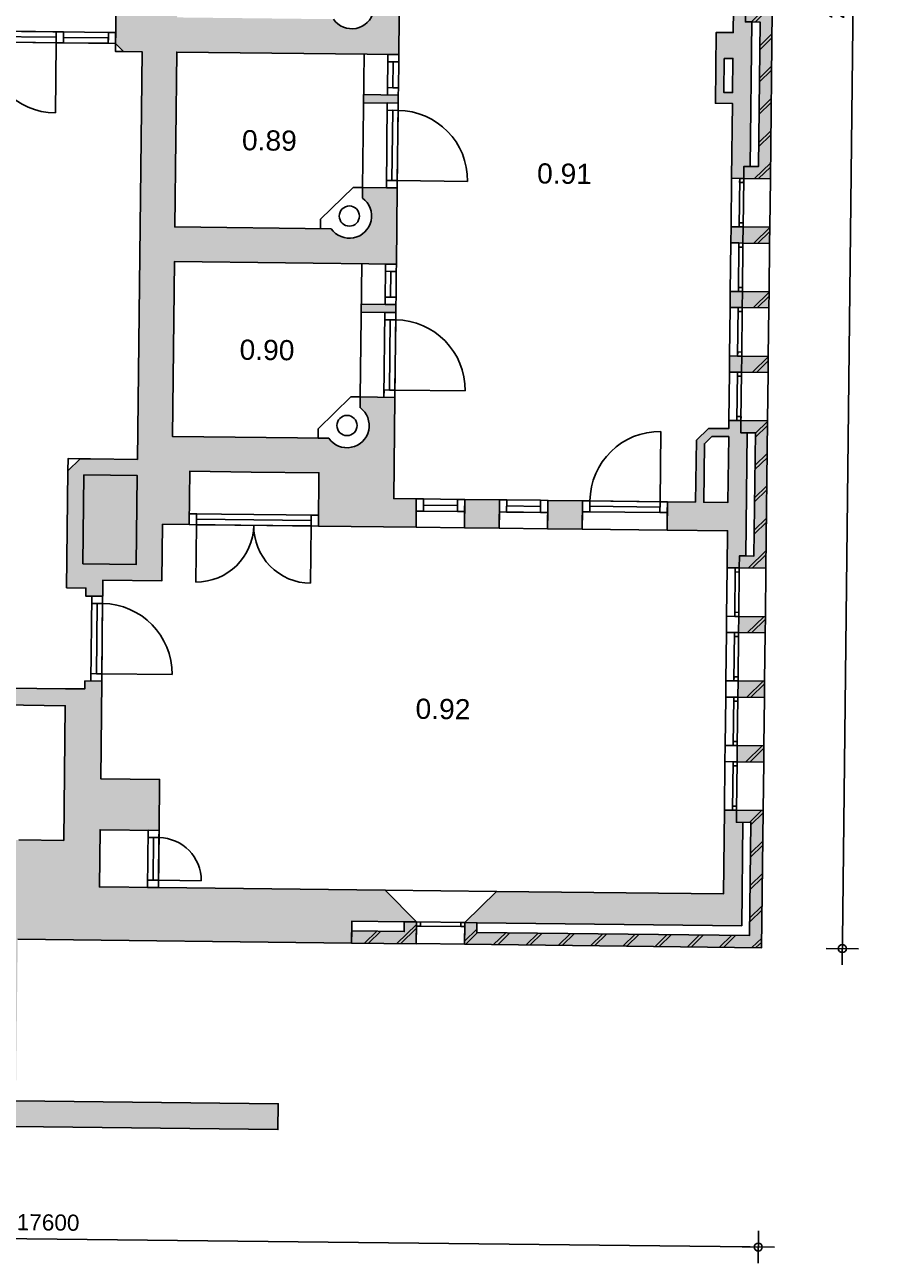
# Model space of a CAD drawing. Header units: millimetres. Extents: x -5500 to 79887, y -71178 to 5500.
# Tile 16 of 18: x 69290 to 79887, y -37440 to -22100. Entities that reach past the tile are written whole.
import ezdxf

# ---------------------------------------------------------------- set-up
doc = ezdxf.new("R2010")
doc.units = ezdxf.units.MM
doc.header["$LTSCALE"] = 100
for name, color, linetype in [('A--M$1A_MAATVOERING', 1, 'Continuous'), ('begane grond_deel 2$0$A--A21--_BUITENWAND', 9, 'Continuous'), ('begane grond_deel 2$0$A--A22--_BINNENWAND', 9, 'Continuous'), ('begane grond_deel 2$0$A--L21--_BUITENWAND', 2, 'Continuous'), ('begane grond_deel 2$0$A--L22--_BINNENWAND', 2, 'Continuous'), ('begane grond_deel 2$0$A--L31--_BUITENKOZIJN', 1, 'Continuous'), ('begane grond_deel 2$0$A--L32--_BINNENKOZIJN', 1, 'Continuous'), ('begane grond_deel 2$0$A--T$1A_0_25MM', 4, 'Continuous')]:
    doc.layers.add(name, color=color, linetype=linetype)
doc.styles.add('begane grond_deel 2$0$TEXT-0_25', font='arial.ttf', dxfattribs={"height": 250})
doc.styles.add('TEXT-0_20', font='arial.ttf', dxfattribs={"height": 200})
doc.dimstyles.new('DIM-2', dxfattribs={"dimscale": 100, "dimtxt": 2, "dimasz": 1, "dimexe": 0, "dimexo": 0, "dimgap": 0, "dimtad": 0, "dimdec": 0, "dimzin": 0, "dimdsep": 46, "dimtxsty": 'TEXT-0_20', "dimblk1": 'MAATPUNT', "dimblk2": 'MAATPUNT', "dimsah": 1, "dimcen": 0, "dimse1": 1, "dimse2": 1, "dimclrd": 9, "dimclre": 1, "dimclrt": 2, "dimazin": 0, "dimtfac": 0.75, "dimtdec": 0, "dimtix": 1, "dimtmove": 2, "dimatfit": 3, "dimfxl": 1, "dimtvp": 1, "dimtolj": 1, "dimtzin": 0, "dimarcsym": 0})
pattern_1 = [(44.3514, (28751.47, -32919.44), (-197.7232, 202.2513), []), (44.3514, (28801.47, -32920), (-197.7232, 202.2513), [])]

# ---------------------------------------------------------------- blocks, each defined once
blk = doc.blocks.new('MAATPUNT')
at = {"color": 9, "linetype": 'Continuous'}
for p, q in [((0, 2), (0, -2)), ((-2, 0), (2, 0))]:
    blk.add_line(p, q, dxfattribs=at)
at = {"color": 1, "linetype": 'Continuous'}
blk.add_circle((0, 0), 0.5, dxfattribs=at)
blk = doc.blocks.new('*D355')
at = {"layer": 'A--M$1A_MAATVOERING', "color": 9, "lineweight": -2}
blk.add_line((79418, -33443), (79686, -9845), dxfattribs=at)
at = {"layer": 'A--M$1A_MAATVOERING', "color": 9, "lineweight": -2, "xscale": 100, "yscale": 100, "zscale": 100}
for p, rotation in [((79687, -9745), 89.351396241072), ((79417, -33543), 269.351396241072)]:
    blk.add_blockref('MAATPUNT', p, dxfattribs=dict(at, rotation=rotation))
at = {"layer": 'A--M$1A_MAATVOERING', "color": 2, "insert": (79348, -21641), "char_height": 200, "attachment_point": 5, "rotation": 89.3514, "style": 'TEXT-0_20'}
blk.add_mtext('\\A1;23800', dxfattribs=at)
blk = doc.blocks.new('*D356')
at = {"layer": 'A--M$1A_MAATVOERING', "color": 9, "lineweight": -2}
blk.add_line((60877, -37042), (78276, -37239), dxfattribs=at)
at = {"layer": 'A--M$1A_MAATVOERING', "color": 9, "lineweight": -2, "xscale": 100, "yscale": 100, "zscale": 100}
for p, rotation in [((60777, -37041), 179.351396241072), ((78376, -37240), 359.351396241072)]:
    blk.add_blockref('MAATPUNT', p, dxfattribs=dict(at, rotation=rotation))
at = {"layer": 'A--M$1A_MAATVOERING', "color": 2, "insert": (69579, -36936), "char_height": 200, "attachment_point": 5, "rotation": 359.3514, "style": 'TEXT-0_20'}
blk.add_mtext('\\A1;17600', dxfattribs=at)
blk = doc.blocks.new('begane grond_deel 2$0$bi_d_koz_1050')
at = {"layer": 'begane grond_deel 2$0$A--L31--_BUITENKOZIJN', "color": 1}
for points in [[(-135, 0), (0, 0), (0, -90), (-135, -90)], [(-135, -960), (-67.5, -960), (-67.5, -90), (-135, -90)], [(-135, -960), (0, -960), (0, -1050), (-135, -1050)]]:
    blk.add_lwpolyline(points, close=True, dxfattribs=at)
at = {"layer": 'begane grond_deel 2$0$A--L31--_BUITENKOZIJN', "color": 9}
blk.add_lwpolyline([(-135, 0), (-135, -1050), (0, -1050), (0, 0)], close=True, dxfattribs=at)
blk.add_lwpolyline([(-135, -90), (-1005, -90)], dxfattribs=at)
blk.add_arc((-135, -90), 870, 180, 270, dxfattribs=at)

msp = doc.modelspace()

# ---------------------------------------------------------------- hatches: boundary and pattern name
at = {"layer": 'begane grond_deel 2$0$A--A21--_BUITENWAND'}
h = msp.add_hatch(dxfattribs=at)
h.set_pattern_fill('BAKSTEEN', color=256, scale=100, angle=359.3514, style=0)
h.set_pattern_definition(pattern_1)
h.paths.add_polyline_path([(78197.3, -23853.6), (78195.6, -24003.6), (78525.5, -24007.3), (78549.2, -21917.4), (78219.2, -21913.7), (78217.5, -22063.7), (78397.5, -22065.7), (78377.3, -23855.6)])
for points in [[(78197.3, -23853.6), (78195.6, -24003.6), (78525.5, -24007.3), (78549.2, -21917.4), (78219.2, -21913.7), (78217.5, -22063.7), (78397.5, -22065.7), (78377.3, -23855.6)], [(78518.8, -24607.3), (78188.8, -24603.5), (78186.5, -24803.5), (78516.5, -24807.3)], [(78509.7, -25407.2), (78179.7, -25403.5), (78177.5, -25603.5), (78507.4, -25607.2)], [(78500.6, -26207.2), (78170.7, -26203.4), (78168.4, -26403.4), (78498.4, -26407.2)], [(78142.6, -28678.3), (78141, -28828.3), (78470.9, -28832), (78491.6, -27007.1), (78161.6, -27003.4), (78159.9, -27153.4), (78339.9, -27155.4), (78322.6, -28680.3)], [(78464.1, -29432), (78134.2, -29428.2), (78131.9, -29628.2), (78461.9, -29632)], [(78455.1, -30231.9), (78125.1, -30228.2), (78122.8, -30428.2), (78452.8, -30431.9)], [(78446, -31031.9), (78116, -31028.1), (78113.8, -31228.1), (78443.8, -31231.9)], [(74741, -33220.1), (74738, -33490), (78417.7, -33531.7), (78437, -31831.8), (78107, -31828.1), (78105.3, -31978.1), (78285.3, -31980.1), (78269.4, -33380), (74889.7, -33341.8), (74891, -33221.8)], [(73338.1, -33474.2), (74138, -33483.3), (74140.5, -33263.3), (74141.1, -33213.3), (73991.1, -33211.6), (73989.7, -33331.6), (73339.7, -33324.2)]]:
    msp.add_hatch(color=8, dxfattribs=at).paths.add_polyline_path(points)
h = msp.add_hatch(dxfattribs=at)
h.set_pattern_fill('BAKSTEEN', color=256, scale=100, angle=359.3514, style=0)
h.set_pattern_definition(pattern_1)
h.paths.add_polyline_path([(78142.6, -28678.3), (78141, -28828.3), (78470.9, -28832), (78491.6, -27007.1), (78161.6, -27003.4), (78159.9, -27153.4), (78339.9, -27155.4), (78322.6, -28680.3)])
h = msp.add_hatch(color=256, dxfattribs=at)
h.paths.add_polyline_path([(70953.7, -32078.1), (70960.8, -31448.2), (70230.9, -31439.9), (70244.6, -30229), (70108.1, -30227.4), (70034.6, -30226.6), (70033.5, -30326.6), (69793.5, -30323.9), (68366.1, -30307.7), (68365.2, -30382.7), (68363.7, -30517.7), (68916.2, -30524), (68912.7, -30833.9), (69012.6, -30835.1), (69016.2, -30525.1), (69791.1, -30533.9), (69772.2, -32203.8), (69217.2, -32197.5), (68997.3, -32195), (69000.8, -31885), (68900.8, -31883.9), (68897.3, -32193.8), (68860.7, -35423.6), (66705.8, -35399.2), (66761.3, -30499.6), (67313.8, -30505.8), (67315.3, -30370.8), (67316.1, -30295.8), (67043.7, -30292.7), (66763.7, -30289.6), (66764.8, -30189.6), (66689.8, -30188.7), (66554.8, -30187.2), (66539, -31587.1), (65639, -31576.9), (64981.7, -32219.5), (64980.2, -32354.5), (64976.1, -32719.5), (62106.2, -32687), (62110.4, -32322), (62111.9, -32187), (61321, -31378), (61323.4, -31168), (61223.4, -31166.9), (61173.4, -31166.3), (61171.7, -31316.3), (61091.7, -31315.4), (61071.9, -33065.3), (62321.8, -33079.5), (62320.5, -33199.5), (62318.8, -33349.5), (62318.8, -33349.5), (66413.5, -33395.8), (66390.9, -35395.7), (62991.1, -35357.2), (62987.5, -35677.2), (72426.8, -35784), (72430.5, -35464.1), (69180.7, -35427.3), (69203.3, -33427.4), (73338.1, -33474.2), (73339.7, -33324.2), (73341.1, -33204.2), (73991.1, -33211.6), (74141.1, -33213.3), (73755.5, -32818.9), (70945.7, -32787.1), (70810.7, -32785.5), (70215.7, -32778.8), (70223.7, -32069.9), (70818.7, -32076.6)])
h.paths.add_polyline_path([(65189, -32464.4), (65656.7, -32007.2), (66429.1, -32015.9), (66421, -32735.9), (65186, -32721.9)], flags=16)
h.paths.add_polyline_path([(61317.5, -31691.7), (61880.8, -32279.7), (61876.3, -32684.4), (61306.3, -32677.9)], flags=16)
h = msp.add_hatch(dxfattribs=at)
h.set_pattern_fill('BAKSTEEN', color=256, scale=100, angle=359.3514, style=0)
h.set_pattern_definition(pattern_1)
h.paths.add_polyline_path([(74741, -33220.1), (74738, -33490), (78417.7, -33531.7), (78437, -31831.8), (78107, -31828.1), (78105.3, -31978.1), (78285.3, -31980.1), (78269.4, -33380), (74889.7, -33341.8), (74891, -33221.8)])
at = {"layer": 'begane grond_deel 2$0$A--A22--_BINNENWAND'}
for points in [[(70742.9, -22434.1), (70685.7, -27483.8), (70105.7, -27477.2), (69975.7, -27475.8), (69824.1, -27624), (69807.6, -29074), (70047.6, -29076.7), (70046.5, -29176.7), (70256.5, -29179), (70258.7, -28979.1), (70988.7, -28987.3), (70996.6, -28287.4), (71326.6, -28291.1), (71334.1, -27631.1), (72095.6, -27639.8), (72934, -27649.3), (72926.5, -28309.2), (74136.4, -28322.9), (74140.4, -27972.9), (73860.4, -27969.8), (73874.6, -26714.8), (73444.6, -26710), (73443.1, -26841.6, -1.1844289), (73055.4, -27220.6), (72923.8, -27219.1), (71118.9, -27198.7), (71143.5, -25033.8), (73758.3, -25063.4), (73893.3, -25064.9), (73904, -24120), (73474, -24115.1), (73472.5, -24246.7, -1.1844289), (73084.8, -24625.8), (72953.2, -24624.3), (71148.3, -24603.8), (71172.8, -22439), (73787.7, -22468.6), (73922.7, -22470.1), (73933.4, -21525.2), (73503.4, -21520.3), (73501.9, -21651.9, -1.1844289), (73114.2, -22030.9), (72982.6, -22029.4), (71177.7, -22009), (71202.2, -19844.1), (73522.1, -19870.4), (73817, -19873.7), (73952, -19875.3), (74162, -19877.7), (74166, -19527.7), (71206.2, -19494.2), (71207.1, -19414.2), (71097.1, -19412.9), (70777.1, -19409.3), (70751.5, -21674.2), (70522.1, -21671.6), (70421, -21770.4), (70414.7, -22330.4), (70513.5, -22431.5)], [(73780.9, -23068.5), (73915.9, -23070.1), (73917, -22970.1), (73782, -22968.6), (73487, -22965.2), (73485.9, -23065.2)], [(78138.8, -24603), (78038.8, -24601.8), (78036.5, -24801.8), (78136.5, -24803), (78186.5, -24803.5), (78188.8, -24603.5)], [(78027.5, -25601.8), (78127.5, -25602.9), (78177.5, -25603.5), (78179.7, -25403.5), (78129.7, -25402.9), (78029.7, -25401.8)], [(73751.5, -25663.4), (73886.5, -25664.9), (73887.6, -25564.9), (73752.6, -25563.4), (73457.6, -25560), (73456.5, -25660)], [(78170.7, -26203.4), (78120.7, -26202.9), (78020.7, -26201.7), (78018.4, -26401.7), (78118.4, -26402.9), (78168.4, -26403.4)], [(75166.3, -28334.9), (75168.6, -28134.6), (75170.3, -27984.6), (74740.3, -27979.7), (74738.6, -28129.7), (74736.4, -28330)], [(76196.3, -28346.5), (76198.7, -28131.2), (76200.2, -27996.2), (75770.3, -27991.4), (75768.6, -28141.4), (75766.3, -28341.7)], [(77957, -31826.4), (77945.2, -32866.3), (75135.4, -32834.5), (74741, -33220.1), (74891, -33221.8), (78170.8, -33258.9), (78185.3, -31979), (78105.3, -31978.1), (78107, -31828.1)]]:
    msp.add_hatch(color=256, dxfattribs=at).paths.add_polyline_path(points)
h = msp.add_hatch(color=256, dxfattribs=at)
h.paths.add_polyline_path([(78069.2, -21912), (78066, -22197), (77856, -22194.6), (77846.1, -23072.1), (78056.1, -23074.4), (78045.6, -24001.9), (78195.6, -24003.6), (78197.3, -23853.6), (78277.3, -23854.5), (78297.5, -22064.6), (78217.5, -22063.7), (78219.2, -21913.7)])
h.paths.add_polyline_path([(77952.4, -22515.7), (78062.4, -22517), (78057.6, -22939.4), (77947.6, -22938.2)], flags=16)
h = msp.add_hatch(dxfattribs=at)
h.set_pattern_fill('BAKSTEEN', color=256, scale=100, angle=359.3514, style=0)
h.set_pattern_definition(pattern_1)
h.paths.add_polyline_path([(78518.8, -24607.3), (78188.8, -24603.5), (78186.5, -24803.5), (78516.5, -24807.3)])
h = msp.add_hatch(dxfattribs=at)
h.set_pattern_fill('BAKSTEEN', color=256, scale=100, angle=359.3514, style=0)
h.set_pattern_definition(pattern_1)
h.paths.add_polyline_path([(78509.7, -25407.2), (78179.7, -25403.5), (78177.5, -25603.5), (78507.4, -25607.2)])
h = msp.add_hatch(dxfattribs=at)
h.set_pattern_fill('BAKSTEEN', color=256, scale=100, angle=359.3514, style=0)
h.set_pattern_definition(pattern_1)
h.paths.add_polyline_path([(78500.6, -26207.2), (78170.7, -26203.4), (78168.4, -26403.4), (78498.4, -26407.2)])
h = msp.add_hatch(color=256, dxfattribs=at)
h.paths.add_polyline_path([(78111.6, -27002.8), (78011.6, -27001.7), (78010.5, -27101.7), (77760.5, -27098.9), (77608.8, -27247.1), (77600.2, -28012.1), (77250.2, -28008.1), (77248.7, -28143.1), (77246.2, -28358.4), (77246.2, -28358.1), (77996.2, -28366.6), (77991, -28826.6), (78091, -28827.7), (78141, -28828.3), (78142.6, -28678.3), (78222.6, -28679.2), (78239.9, -27154.3), (78159.9, -27153.4), (78161.6, -27003.4)])
h.paths.add_polyline_path([(77800.8, -27199.3), (78009.4, -27201.7), (78000.1, -28016.6), (77700.1, -28013.2), (77708.3, -27289.7)], flags=16)
h = msp.add_hatch(dxfattribs=at)
h.set_pattern_fill('BAKSTEEN', color=256, scale=100, angle=359.3514, style=0)
h.set_pattern_definition(pattern_1)
h.paths.add_polyline_path([(78464.1, -29432), (78134.2, -29428.2), (78131.9, -29628.2), (78461.9, -29632)])
h = msp.add_hatch(dxfattribs=at)
h.set_pattern_fill('BAKSTEEN', color=256, scale=100, angle=359.3514, style=0)
h.set_pattern_definition(pattern_1)
h.paths.add_polyline_path([(78455.1, -30231.9), (78125.1, -30228.2), (78122.8, -30428.2), (78452.8, -30431.9)])
h = msp.add_hatch(dxfattribs=at)
h.set_pattern_fill('BAKSTEEN', color=256, scale=100, angle=359.3514, style=0)
h.set_pattern_definition(pattern_1)
h.paths.add_polyline_path([(78446, -31031.9), (78116, -31028.1), (78113.8, -31228.1), (78443.8, -31231.9)])
h = msp.add_hatch(dxfattribs=at)
h.set_pattern_fill('BAKSTEEN', color=256, scale=100, angle=359.3514, style=0)
h.set_pattern_definition(pattern_1)
h.paths.add_polyline_path([(73338.1, -33474.2), (74138, -33483.3), (74140.5, -33263.3), (74141.1, -33213.3), (73991.1, -33211.6), (73989.7, -33331.6), (73339.7, -33324.2)])

# ---------------------------------------------------------------- linework, layer by layer
msp.add_lwpolyline([(78009.4, -27201.7), (78000.1, -28016.6), (77700.1, -28013.2)])
at = {"layer": 'begane grond_deel 2$0$A--L21--_BUITENWAND'}
for points in [[(70421, -21770.4), (70414.7, -22330.4), (70513.5, -22431.5), (70742.9, -22434.1), (70685.7, -27483.8), (70105.7, -27477.2), (70105.7, -27477.2), (69975.7, -27475.8), (69824.1, -27624), (69807.6, -29074), (70047.6, -29076.7), (70046.5, -29176.7), (70256.5, -29179), (70258.7, -28979.1), (70988.7, -28987.3), (70996.6, -28287.4), (71326.6, -28291.1), (71334.1, -27631.1), (71334.1, -27631.1), (72095.6, -27639.8), (72934, -27649.3), (72926.5, -28309.2), (74136.4, -28322.9), (74140.4, -27972.9), (73860.4, -27969.8), (73874.6, -26714.8), (73444.6, -26710), (73443.1, -26841.6, -1.1844289), (73055.4, -27220.6), (71118.9, -27198.7), (71143.5, -25033.8), (73893.3, -25064.9), (73904, -24120), (73474, -24115.1), (73472.5, -24246.7, -1.1844289), (73084.8, -24625.8), (71148.3, -24603.8), (71172.8, -22439), (73922.7, -22470.1), (73933.4, -21525.2)], [(73501.9, -21651.9, -1.1844289), (73114.2, -22030.9)]]:
    msp.add_lwpolyline(points, format="xyb", dxfattribs=at)
for points in [[(78069.2, -21912), (78066, -22197), (77856, -22194.6), (77846.1, -23072.1), (78056.1, -23074.4), (78045.6, -24001.9), (78195.6, -24003.6), (78197.3, -23853.6), (78277.3, -23854.5), (78297.5, -22064.6), (78217.5, -22063.7), (78219.2, -21913.7)], [(78197.3, -23853.6), (78195.6, -24003.6), (78525.5, -24007.3), (78549.2, -21917.4), (78219.2, -21913.7), (78217.5, -22063.7), (78397.5, -22065.7), (78377.3, -23855.6)], [(77952.4, -22515.7), (78062.4, -22517), (78057.6, -22939.4), (77947.6, -22938.2)], [(73915.9, -23070.1), (73917, -22970.1), (73487, -22965.2), (73485.9, -23065.2)], [(78038.8, -24601.8), (78188.8, -24603.5), (78186.5, -24803.5), (78036.5, -24801.8)], [(78518.8, -24607.3), (78188.8, -24603.5), (78186.5, -24803.5), (78516.5, -24807.3)], [(78029.7, -25401.8), (78179.7, -25403.5), (78177.5, -25603.5), (78027.5, -25601.8)], [(78509.7, -25407.2), (78179.7, -25403.5), (78177.5, -25603.5), (78507.4, -25607.2)], [(73886.5, -25664.9), (73887.6, -25564.9), (73457.6, -25560), (73456.5, -25660)], [(78020.7, -26201.7), (78170.7, -26203.4), (78168.4, -26403.4), (78018.4, -26401.7)], [(78500.6, -26207.2), (78170.7, -26203.4), (78168.4, -26403.4), (78498.4, -26407.2)], [(77600.2, -28012.1), (77250.2, -28008.1), (77246.2, -28358.1), (77996.2, -28366.6), (77991, -28826.6), (78141, -28828.3), (78142.6, -28678.3), (78222.6, -28679.2), (78239.9, -27154.3), (78159.9, -27153.4), (78161.6, -27003.4), (78011.6, -27001.7), (78010.5, -27101.7), (77760.5, -27098.9), (77608.8, -27247.1)], [(78142.6, -28678.3), (78141, -28828.3), (78470.9, -28832), (78491.6, -27007.1), (78161.6, -27003.4), (78159.9, -27153.4), (78339.9, -27155.4), (78322.6, -28680.3)], [(77800.8, -27199.3), (78009.4, -27201.7), (78000.1, -28016.6), (77700.1, -28013.2), (77708.3, -27289.7)], [(70023.5, -27676.3), (70683.4, -27683.8), (70671, -28783.7), (70011, -28776.2)], [(74740.3, -27979.7), (75170.3, -27984.6), (75166.3, -28334.9), (74736.4, -28330)], [(75770.3, -27991.4), (76200.2, -27996.2), (76196.3, -28346.5), (75766.3, -28341.7)], [(77984.2, -29426.5), (78134.2, -29428.2), (78131.9, -29628.2), (77981.9, -29626.5)], [(78464.1, -29432), (78134.2, -29428.2), (78131.9, -29628.2), (78461.9, -29632)], [(77975.1, -30226.5), (78125.1, -30228.2), (78122.8, -30428.2), (77972.8, -30426.5)], [(78455.1, -30231.9), (78125.1, -30228.2), (78122.8, -30428.2), (78452.8, -30431.9)], [(77966.1, -31026.4), (78116, -31028.1), (78113.8, -31228.1), (77963.8, -31226.4)], [(78446, -31031.9), (78116, -31028.1), (78113.8, -31228.1), (78443.8, -31231.9)], [(74741, -33220.1), (74738, -33490), (78417.7, -33531.7), (78437, -31831.8), (78107, -31828.1), (78105.3, -31978.1), (78285.3, -31980.1), (78269.4, -33380), (74889.7, -33341.8), (74891, -33221.8)], [(77957, -31826.4), (77945.2, -32866.3), (75135.4, -32834.5), (74741, -33220.1), (74891, -33221.8), (74891, -33221.8), (78170.8, -33258.9), (78185.3, -31979), (78105.3, -31978.1), (78107, -31828.1)], [(73338.1, -33474.2), (74138, -33483.3), (74141.1, -33213.3), (73991.1, -33211.6), (73989.7, -33331.6), (73339.7, -33324.2)]]:
    msp.add_lwpolyline(points, close=True, dxfattribs=at)
at = {"layer": 'begane grond_deel 2$0$A--L21--_BUITENWAND', "color": 1}
for points in [[(73474, -24115.1), (73492.7, -22465.2)], [(73472.5, -24246.7), (73474, -24115.1), (73359, -24113.8), (72954.5, -24509.3), (72953.2, -24624.3), (73084.8, -24625.8)], [(73444.6, -26710), (73463.3, -25060.1)], [(73443.1, -26841.6), (73444.6, -26710), (73329.6, -26708.7), (72925.1, -27104.1), (72923.8, -27219.1), (73055.4, -27220.6)], [(69824.1, -27624), (69825.7, -27474.1), (69975.7, -27475.8)], [(73755.5, -32818.9), (75135.4, -32834.5), (74741, -33220.1), (74141.1, -33213.3), (73755.5, -32818.9)]]:
    msp.add_lwpolyline(points, dxfattribs=at)
at = {"layer": 'begane grond_deel 2$0$A--L21--_BUITENWAND'}
for points in [[(78009.4, -27201.7), (78000.1, -28016.6), (77700.1, -28013.2)], [(69203.3, -33427.4), (73338.1, -33474.2), (73341.1, -33204.2), (73991.1, -33211.6), (73991.1, -33211.6), (74141.1, -33213.3), (73755.5, -32818.9), (70945.7, -32787.1), (70215.7, -32778.8), (70223.7, -32069.9), (70953.7, -32078.1), (70960.8, -31448.2), (70230.9, -31439.9), (70244.6, -30229), (70034.6, -30226.6), (70033.5, -30326.6), (69793.5, -30323.9), (68366.1, -30307.7)], [(69016.2, -30525.1), (69791.1, -30533.9), (69772.2, -32203.8), (69217.2, -32197.5)], [(62987.5, -35677.2), (72426.8, -35784), (72430.5, -35464.1), (69180.7, -35427.3)]]:
    msp.add_lwpolyline(points, dxfattribs=at)
at = {"layer": 'begane grond_deel 2$0$A--L21--_BUITENWAND', "color": 1}
msp.add_lwpolyline([(74140.5, -33263.3), (74740.5, -33270.1), (74738, -33488.4), (74138, -33481.6)], close=True, dxfattribs=at)
for centre in [(73310.9, -24469.2), (73281.5, -27064)]:
    msp.add_circle(centre, 125, dxfattribs=at)
at = {"layer": 'begane grond_deel 2$0$A--L22--_BINNENWAND', "color": 1}
msp.add_lwpolyline([(70513.5, -22431.5), (70413.5, -22430.4), (70414.7, -22330.4)], dxfattribs=at)
at = {"layer": 'begane grond_deel 2$0$A--L31--_BUITENKOZIJN', "color": 1}
for points in [[(78045.6, -24001.9), (78145.6, -24003), (78138.8, -24603), (78038.8, -24601.8)], [(78195, -24053.6), (78145, -24053), (78145.6, -24003), (78195.6, -24003.6)], [(78195.6, -24003.6), (78525.5, -24007.3), (78518.8, -24607.3), (78188.8, -24603.5)], [(78138.8, -24603), (78188.8, -24603.5), (78189.3, -24553.5), (78139.3, -24553)], [(78036.5, -24801.8), (78136.5, -24803), (78129.7, -25402.9), (78029.7, -25401.8)], [(78185.9, -24853.5), (78136, -24853), (78136.5, -24803), (78186.5, -24803.5)], [(78186.5, -24803.5), (78516.5, -24807.3), (78509.7, -25407.2), (78179.7, -25403.5)], [(78129.7, -25402.9), (78179.7, -25403.5), (78180.3, -25353.5), (78130.3, -25352.9)], [(78027.5, -25601.8), (78127.5, -25602.9), (78120.7, -26202.9), (78020.7, -26201.7)], [(78176.9, -25653.5), (78126.9, -25652.9), (78127.5, -25602.9), (78177.5, -25603.5)], [(78177.5, -25603.5), (78507.4, -25607.2), (78500.6, -26207.2), (78170.7, -26203.4)], [(78120.7, -26202.9), (78170.7, -26203.4), (78171.2, -26153.4), (78121.2, -26152.9)], [(78018.4, -26401.7), (78118.4, -26402.9), (78111.6, -27002.8), (78011.6, -27001.7)], [(78167.8, -26453.4), (78117.8, -26452.9), (78118.4, -26402.9), (78168.4, -26403.4)], [(78168.4, -26403.4), (78498.4, -26407.2), (78491.6, -27007.1), (78161.6, -27003.4)], [(78111.6, -27002.8), (78161.6, -27003.4), (78162.2, -26953.4), (78112.2, -26952.8)], [(74228.7, -28123.9), (74230.4, -27973.9), (74140.4, -27972.9), (74138.7, -28122.9)], [(74648.6, -28128.7), (74228.7, -28123.9), (74230.4, -27973.9), (74650.3, -27978.7)], [(74738.6, -28129.7), (74740.3, -27979.7), (74650.3, -27978.7), (74648.6, -28128.7)], [(75258.6, -28135.6), (75260.3, -27985.6), (75170.3, -27984.6), (75168.6, -28134.6)], [(75678.6, -28140.4), (75258.6, -28135.6), (75260.3, -27985.6), (75680.3, -27990.4)], [(75768.6, -28141.4), (75770.3, -27991.4), (75680.3, -27990.4), (75678.6, -28140.4)], [(71416.6, -28292.1), (71418.1, -28157.1), (71328.1, -28156.1), (71326.6, -28291.1)], [(71416.6, -28292.1), (71417.4, -28224.6), (72837.3, -28240.7), (72836.5, -28308.2)], [(72926.5, -28309.2), (72928, -28174.2), (72838, -28173.2), (72836.5, -28308.2)], [(77991, -28826.6), (78091, -28827.7), (78084.2, -29427.7), (77984.2, -29426.5)], [(78140.4, -28878.3), (78090.4, -28877.7), (78091, -28827.7), (78141, -28828.3)], [(78141, -28828.3), (78470.9, -28832), (78464.1, -29432), (78134.2, -29428.2)], [(78084.2, -29427.7), (78134.2, -29428.2), (78134.7, -29378.2), (78084.7, -29377.7)], [(77981.9, -29626.5), (78081.9, -29627.7), (78075.1, -30227.6), (77975.1, -30226.5)], [(78131.3, -29678.2), (78081.3, -29677.7), (78081.9, -29627.7), (78131.9, -29628.2)], [(78131.9, -29628.2), (78461.9, -29632), (78455.1, -30231.9), (78125.1, -30228.2)], [(78075.1, -30227.6), (78125.1, -30228.2), (78125.7, -30178.2), (78075.7, -30177.6)], [(77972.8, -30426.5), (78072.8, -30427.6), (78066.1, -31027.6), (77966.1, -31026.4)], [(78122.3, -30478.2), (78072.3, -30477.6), (78072.8, -30427.6), (78122.8, -30428.2)], [(78122.8, -30428.2), (78452.8, -30431.9), (78446, -31031.9), (78116, -31028.1)], [(78066.1, -31027.6), (78116, -31028.1), (78116.6, -30978.1), (78066.6, -30977.6)], [(77963.8, -31226.4), (78063.8, -31227.6), (78057, -31827.5), (77957, -31826.4)], [(78113.2, -31278.1), (78063.2, -31277.5), (78063.8, -31227.6), (78113.8, -31228.1)], [(78113.8, -31228.1), (78443.8, -31231.9), (78437, -31831.8), (78107, -31828.1)], [(78057, -31827.5), (78107, -31828.1), (78107.6, -31778.1), (78057.6, -31777.5)], [(70953.7, -32078.1), (70818.7, -32076.6), (70817.7, -32166.6), (70952.7, -32168.1)], [(70946.7, -32697.1), (70879.2, -32696.3), (70885.2, -32167.3), (70952.7, -32168.1)], [(70946.7, -32697.1), (70811.7, -32695.6), (70810.7, -32785.5), (70945.7, -32787.1)], [(74141.1, -33213.3), (74140.5, -33263.3), (74190.5, -33263.8), (74191.1, -33213.8)], [(74690.5, -33269.5), (74691, -33219.5), (74741, -33220.1), (74740.5, -33270.1)]]:
    msp.add_lwpolyline(points, close=True, dxfattribs=at)
at = {"layer": 'begane grond_deel 2$0$A--L31--_BUITENKOZIJN', "color": 9}
for points in [[(78138.8, -24603), (78188.8, -24603.5), (78195.6, -24003.6), (78145.6, -24003)], [(78129.7, -25402.9), (78179.7, -25403.5), (78186.5, -24803.5), (78136.5, -24803)], [(78120.7, -26202.9), (78170.7, -26203.4), (78177.5, -25603.5), (78127.5, -25602.9)], [(78111.6, -27002.8), (78161.6, -27003.4), (78168.4, -26403.4), (78118.4, -26402.9)], [(74650.3, -27978.7), (74230.4, -27973.9), (74229.5, -28048.9), (74649.5, -28053.7)], [(75680.3, -27990.4), (75260.3, -27985.6), (75259.5, -28060.6), (75679.4, -28065.4)], [(72926.5, -28309.2), (71326.6, -28291.1), (71328.1, -28156.1), (72928, -28174.2)], [(76196.3, -28346.5), (77246.2, -28358.4), (77248.7, -28143.1), (76198.7, -28131.2)], [(78084.2, -29427.7), (78134.2, -29428.2), (78141, -28828.3), (78091, -28827.7)], [(78075.1, -30227.6), (78125.1, -30228.2), (78131.9, -29628.2), (78081.9, -29627.7)], [(78066.1, -31027.6), (78116, -31028.1), (78122.8, -30428.2), (78072.8, -30427.6)], [(78057, -31827.5), (78107, -31828.1), (78113.8, -31228.1), (78063.8, -31227.6)], [(70953.7, -32078.1), (70945.7, -32787.1), (70810.7, -32785.5), (70818.7, -32076.6)], [(74141.1, -33213.3), (74140.5, -33263.3), (74740.5, -33270.1), (74741, -33220.1)]]:
    msp.add_lwpolyline(points, close=True, dxfattribs=at)
at = {"layer": 'begane grond_deel 2$0$A--L31--_BUITENKOZIJN'}
for points in [[(74136.4, -28322.9), (74736.4, -28329.7), (74738.6, -28129.7), (74138.7, -28122.9)], [(75166.3, -28334.9), (75766.3, -28341.7), (75768.6, -28141.4), (75168.6, -28134.6)]]:
    msp.add_lwpolyline(points, close=True, dxfattribs=at)
at = {"layer": 'begane grond_deel 2$0$A--L31--_BUITENKOZIJN', "color": 9}
msp.add_lwpolyline([(70946.7, -32697.1), (71475.7, -32703.1)], dxfattribs=at)
msp.add_arc((70946.7, -32697.1), 529, 359.3514, 89.3514, dxfattribs=at)
at = {"layer": 'begane grond_deel 2$0$A--L32--_BINNENKOZIJN'}
for points in [[(68075.7, -22168.9), (70416.2, -22195.4), (70414.7, -22330.4), (68074.2, -22303.9)], [(70326.2, -22194.4), (70416.2, -22195.4), (70414.7, -22330.4), (70324.7, -22329.4)], [(69770.1, -22255.6), (70325.4, -22261.9), (70324.7, -22329.4), (69769.4, -22323.1)], [(73787.7, -22468.6), (73922.7, -22470.1), (73921.6, -22560.1), (73786.6, -22558.6)], [(73786.6, -22558.6), (73854.1, -22559.3), (73850.5, -22879.3), (73783, -22878.6)], [(73783, -22878.6), (73918, -22880.1), (73917, -22970.1), (73782, -22968.6)], [(73757.3, -25153.4), (73824.8, -25154.2), (73821.1, -25474.2), (73753.6, -25473.4)], [(73758.3, -25063.4), (73893.3, -25064.9), (73892.3, -25154.9), (73757.3, -25153.4)], [(73753.6, -25473.4), (73888.6, -25474.9), (73887.6, -25564.9), (73752.6, -25563.4)]]:
    msp.add_lwpolyline(points, close=True, dxfattribs=at)
at = {"layer": 'begane grond_deel 2$0$A--L32--_BINNENKOZIJN', "color": 9}
for points in [[(73854.1, -22559.3), (73921.6, -22560.1), (73918, -22880.1), (73850.5, -22879.3)], [(73824.8, -25154.2), (73892.3, -25154.9), (73888.6, -25474.9), (73821.1, -25474.2)]]:
    msp.add_lwpolyline(points, close=True, dxfattribs=at)
for points in [[(71416.6, -28292.1), (71408.6, -29002.1)], [(72836.5, -28308.2), (72828.5, -29018.1)]]:
    msp.add_lwpolyline(points, dxfattribs=at)
for centre, start, end in [((71416.6, -28292.1), 269.3514, 359.3514), ((72836.5, -28308.2), 179.3514, 269.3514)]:
    msp.add_arc(centre, 710, start, end, dxfattribs=at)

# ---------------------------------------------------------------- block references
at = {"xscale": -1, "rotation": 269.351396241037}
msp.add_blockref('begane grond_deel 2$0$bi_d_koz_1050', (69770.9, -22188.1), dxfattribs=at)
for p, rotation in [((73769, -24118.5), 179.351396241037), ((73739.6, -26713.3), 179.351396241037), ((77248.7, -28143.1), 269.351396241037), ((70108.1, -30227.4), 179.351396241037)]:
    msp.add_blockref('begane grond_deel 2$0$bi_d_koz_1050', p, dxfattribs=dict(rotation=rotation))

# ---------------------------------------------------------------- texts
at = {"layer": 'begane grond_deel 2$0$A--T$1A_0_25MM', "char_height": 100, "width": 708.694, "attachment_point": 5, "rotation": 359.3514, "style": 'begane grond_deel 2$0$TEXT-0_25'}
for s, insert in [('\\H2.5x;0.89', (72320.5, -23534.5)), ('\\H2.5x;0.91', (75976.1, -23946)), ('\\H2.5x;0.90\\P', (72291.1, -26129.4)), ('\\H2.5x;0.92', (74470.9, -30576.8))]:
    msp.add_mtext(s, dxfattribs=dict(at, insert=insert))

# ---------------------------------------------------------------- dimensions: what is measured, and where the dimension line sits
at = {"layer": 'A--M$1A_MAATVOERING'}
for base, p1, p2, angle, picture, middle in [((79686.7, -9744.5), (78417.7, -33531.7), (78687.1, -9733.2), 89.3514, '*D355', (79347.8, -21641.5)), ((78375.7, -37240.1), (60818.9, -33332.5), (78417.7, -33531.7), 359.3514, '*D356', (69578.6, -36936.3))]:
    dim = msp.add_linear_dim(base=base, p1=p1, p2=p2, angle=angle, dimstyle='DIM-2', dxfattribs=at)
    dim.commit()
    dim.dimension.update_dxf_attribs({"geometry": picture, "text_midpoint": middle})

doc.saveas('drawing.dxf')
